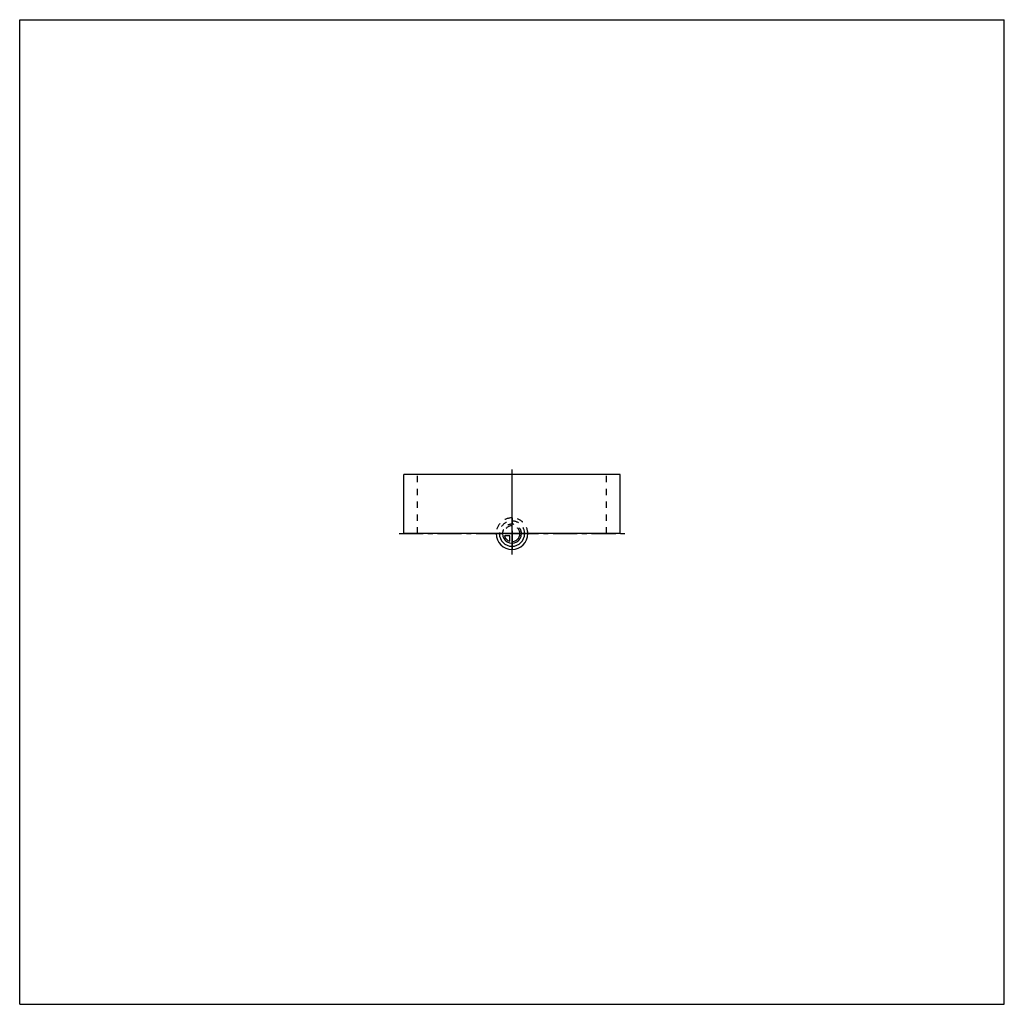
# Model space of a CAD drawing. Header units: millimetres. Extents: x 0 to 1000, y 0 to 1000.
import ezdxf

# ---------------------------------------------------------------- set-up
doc = ezdxf.new("R2010")
doc.units = ezdxf.units.MM
doc.header["$LTSCALE"] = 65.185185
doc.linetypes.add('CENTER', pattern=[0.6, 0.375, -0.075, 0.075, -0.075])
doc.linetypes.add('HIDDEN', pattern=[0.2, 0.1, -0.1])
doc.layers.get('0').update_dxf_attribs({"linetype": 'CONTINUOUS'})
for name, color, linetype in [('ACHSEN_S', 7, 'CONTINUOUS'), ('KOERPER', 7, 'CONTINUOUS'), ('KURVEN', 7, 'CONTINUOUS')]:
    doc.layers.add(name, color=color, linetype=linetype)

msp = doc.modelspace()

# ---------------------------------------------------------------- linework, layer by layer
at = {"color": 7, "linetype": 'Continuous'}
for p, q in [((0, 0), (0, 1000)), ((0, 1000), (1000, 1000)), ((1000, 0), (1000, 1000)), ((0, 0), (1000, 0))]:
    msp.add_line(p, q, dxfattribs=at)
at = {"layer": 'ACHSEN_S', "color": 40, "linetype": 'CENTER'}
for p, q in [((500, 457), (500, 543)), ((385.3, 478), (614.7, 478))]:
    msp.add_line(p, q, dxfattribs=at)
at = {"layer": 'KOERPER', "color": 40, "linetype": 'CENTER'}
msp.add_line((500, 473), (500, 543), dxfattribs=at)
at = {"layer": 'KOERPER', "color": 7, "linetype": 'Continuous'}
for p, q in [((390.3, 478), (390.3, 538)), ((609.7, 538), (390.3, 538)), ((609.7, 478), (609.7, 538)), ((609.7, 478), (390.3, 478))]:
    msp.add_line(p, q, dxfattribs=at)
at = {"layer": 'KOERPER', "color": 8, "linetype": 'HIDDEN'}
for p, q in [((404, 478), (404, 538)), ((596, 478), (596, 538))]:
    msp.add_line(p, q, dxfattribs=at)
at = {"layer": 'KURVEN', "color": 8, "linetype": 'HIDDEN'}
for p, q in [((500, 494), (500, 478)), ((484, 478), (516, 478))]:
    msp.add_line(p, q, dxfattribs=at)
at = {"layer": 'KURVEN', "color": 40, "linetype": 'Continuous'}
for p, q in [((497.8, 475.8), (492.3, 475.8)), ((497.8, 470.3), (497.8, 475.8)), ((500, 478), (500, 462))]:
    msp.add_line(p, q, dxfattribs=at)
at = {"layer": 'KURVEN', "color": 8, "linetype": 'HIDDEN'}
for radius, start in [(16, 0), (12.8, 0), (9.6, 0.0001), (8, 0.0001)]:
    msp.add_arc((500, 478), radius, start, 180, dxfattribs=at)
at = {"layer": 'KURVEN', "color": 40, "linetype": 'Continuous'}
for radius, start, end in [(16, 180, 360), (12.8, 180, 360), (9.6, 180, 0.0001), (8, 195.962, 254.038), (8, 270, 0.0001)]:
    msp.add_arc((500, 478), radius, start, end, dxfattribs=at)

doc.saveas('drawing.dxf')
